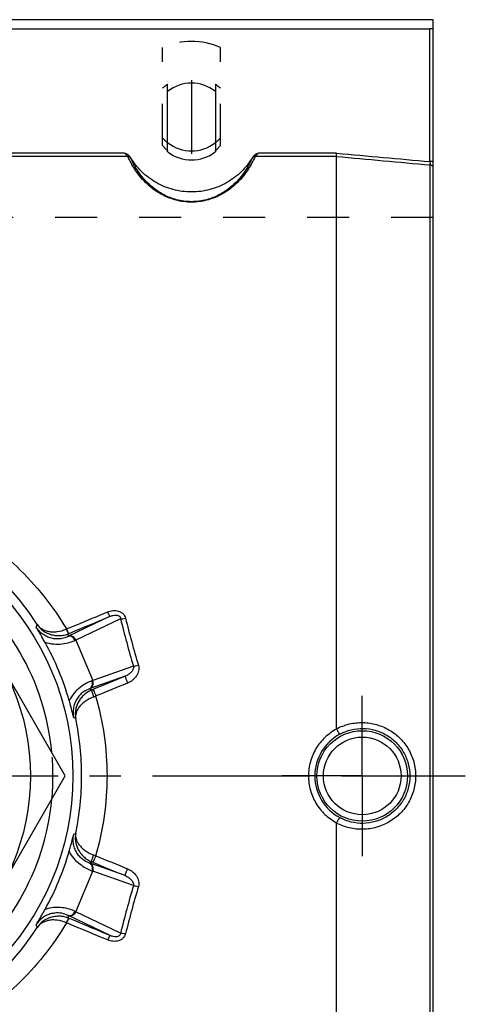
# Model space of a CAD drawing. Header units: millimetres. Extents: x 397 to 603, y 378 to 622.
# Tile 10 of 10: x 533 to 603, y 465 to 618. Entities that reach past the tile are written whole.
import ezdxf

# ---------------------------------------------------------------- set-up
doc = ezdxf.new("R2010")
doc.units = ezdxf.units.MM
doc.header["$LTSCALE"] = 65.185185
doc.linetypes.add('CENTER', pattern=[0.6, 0.375, -0.075, 0.075, -0.075])
doc.linetypes.add('HIDDEN', pattern=[0.2, 0.1, -0.1])
for name, color, linetype in [('ACHSEN_S', 7, 'CONTINUOUS'), ('FASEN', 7, 'CONTINUOUS'), ('FLAECHEN', 7, 'CONTINUOUS'), ('KOERPER', 7, 'CONTINUOUS'), ('KONST.EL_MIT_GEO', 7, 'CONTINUOUS')]:
    doc.layers.add(name, color=color, linetype=linetype)

msp = doc.modelspace()

# ---------------------------------------------------------------- linework, layer by layer
at = {"layer": 'ACHSEN_S', "color": 2, "linetype": 'CENTER'}
msp.add_line((397.5, 500), (602.5, 500), dxfattribs=at)
at = {"layer": 'FASEN', "color": 7, "linetype": 'Continuous'}
msp.add_circle((500, 500), 41.6, dxfattribs=at)
for start, end in [(5.3845, 54.6157), (305.3843, 354.6155)]:
    msp.add_arc((500, 500), 38.5, start, end, dxfattribs=at)
at = {"layer": 'FASEN', "color": 8, "linetype": 'HIDDEN'}
msp.add_arc((500, 500), 38.5, 354.6155, 5.3845, dxfattribs=at)
at = {"layer": 'FLAECHEN', "color": 7, "linetype": 'Continuous'}
msp.add_line((597.5, 617.5), (402.5, 617.5), dxfattribs=at)
at = {"layer": 'FLAECHEN', "color": 2, "linetype": 'CENTER'}
msp.add_line((560, 608.09), (560, 596.67), dxfattribs=at)
at = {"layer": 'FLAECHEN', "color": 8, "linetype": 'HIDDEN'}
msp.add_line((597.5, 586.74), (402.5, 586.74), dxfattribs=at)
at = {"layer": 'KOERPER', "color": 8, "linetype": 'HIDDEN'}
for p, q in [((555.5, 597.93), (555.5, 613.18)), ((564.5, 597.93), (564.5, 613.18)), ((556.3, 606.37), (556.3, 607.47)), ((563.7, 607.47), (563.7, 606.37))]:
    msp.add_line(p, q, dxfattribs=at)
at = {"layer": 'KOERPER', "color": 7, "linetype": 'Continuous'}
for p, q in [((556.3, 596.98), (556.3, 606.37)), ((563.7, 606.37), (563.7, 596.98))]:
    msp.add_line(p, q, dxfattribs=at)
at = {"layer": 'KOERPER', "color": 2, "linetype": 'CENTER'}
for q in [(586.5, 512.45), (574.05, 500), (598.95, 500), (586.5, 487.55)]:
    msp.add_line((586.5, 500), q, dxfattribs=at)
at = {"layer": 'KOERPER', "color": 8, "linetype": 'HIDDEN'}
for centre, radius, start, end in [((559.99, 601.84), 6.73, 123.2328, 131.8247), ((560.01, 601.84), 6.73, 48.1753, 56.7672), ((559.99, 601.91), 6, 221.5691, 232.061), ((560.01, 601.91), 6, 307.939, 318.4309)]:
    msp.add_arc(centre, radius, start, end, dxfattribs=at)
at = {"layer": 'KOERPER', "color": 7, "linetype": 'Continuous'}
for centre, start, end in [((560, 601.62), 52.1067, 127.8933), ((560, 601.73), 232.1067, 307.8933)]:
    msp.add_arc(centre, 6.02, start, end, dxfattribs=at)
at = {"layer": 'KONST.EL_MIT_GEO', "color": 7, "linetype": 'Continuous'}
for p, q in [((597.5, 382.5), (597.5, 617.5)), ((403, 616.09), (597, 616.09)), ((597, 595.45), (597, 616.09)), ((549.61, 596.76), (450.39, 596.76)), ((582.52, 596.76), (570.39, 596.76)), ((550.13, 596.25), (449.87, 596.25)), ((582.5, 596.25), (569.87, 596.25)), ((582.5, 507.32), (582.5, 596.25)), ((597.04, 405.07), (597.04, 594.93)), ((540.41, 500), (520.21, 535)), ((547.38, 524.8), (540.9, 521.7)), ((548.99, 524.42), (542.06, 521.1)), ((540.56, 522.82), (540.61, 522.84)), ((540.96, 522.12), (540.99, 522.13)), ((542.06, 521.1), (544.66, 514.82)), ((550.98, 517.05), (544.66, 514.82)), ((549.7, 515.49), (544.27, 513.57)), ((520.21, 465), (540.41, 500)), ((582.5, 403.75), (582.5, 492.68)), ((542.06, 478.9), (544.66, 485.18)), ((549.7, 484.51), (544.27, 486.43)), ((550.98, 482.95), (544.66, 485.18)), ((548.99, 475.58), (542.06, 478.9)), ((547.38, 475.2), (540.9, 478.3)), ((540.99, 477.87), (540.96, 477.88)), ((540.61, 477.16), (540.56, 477.18))]:
    msp.add_line(p, q, dxfattribs=at)
for centre, radius in [((500, 500), 35), ((586.5, 500), 7.03), ((586.5, 500), 6.03)]:
    msp.add_circle(centre, radius, dxfattribs=at)
at = {"layer": 'KONST.EL_MIT_GEO', "color": 8, "linetype": 'HIDDEN'}
for centre, radius, start, end in [((560, 602.98), 11.15, 66.1923, 113.8077), ((559.99, 603.12), 6, 221.5689, 232.0567), ((560.01, 603.12), 6, 307.9433, 318.4311)]:
    msp.add_arc(centre, radius, start, end, dxfattribs=at)
at = {"layer": 'KONST.EL_MIT_GEO', "color": 7, "linetype": 'Continuous'}
for centre, radius, start, end in [((560, 603.14), 6.02, 232.1022, 307.8978), ((499.7, 500.23), 43.17, 32.6583, 56.4042), ((417.88, 565.75), 125.48, 340.1294, 340.3348), ((699.56, 561.16), 154.99, 193.7119, 196.5345), ((697.69, 560.94), 152.35, 193.8388, 196.6849), ((400.62, 565.41), 146.86, 342.6692, 342.8559), ((530.21, 544.04), 24.76, 295.3599, 295.5766), ((500.14, 500.06), 42.5, 15.8806, 29.1194), ((526.97, 553.36), 35.62, 294.8838, 295.0646), ((556.8, 481.34), 35.62, 109.9354, 110.1162), ((552.5, 490.21), 24.77, 109.4235, 109.6401), ((476.05, 383.6), 146.72, 62.1781, 62.3325), ((511.99, 592.97), 86.01, 292.2314, 292.4086), ((521.52, 575.15), 67.04, 290.3426, 290.6448), ((502.65, 499.99), 44.29, 0.0075, 16.2904), ((488.52, 395.62), 125.29, 64.7202, 64.8724), ((499.29, 500), 43.65, 359.9994, 11.7698), ((586.51, 500), 7.36, 118.3508, 180.0193), ((499.29, 500), 43.65, 348.2302, 0.0006), ((502.65, 500.01), 44.29, 343.7096, 359.9925), ((586.51, 500), 7.36, 179.9807, 241.6492), ((488.52, 604.38), 125.29, 295.1281, 295.2804), ((500.14, 499.94), 42.5, 330.8806, 344.1194), ((476.05, 616.39), 146.71, 297.669, 297.8234), ((511.99, 407.03), 86.01, 67.5914, 67.7686), ((521.52, 424.85), 67.04, 69.3552, 69.6574), ((552.5, 509.78), 24.76, 250.3599, 250.5766), ((556.8, 518.66), 35.62, 249.8838, 250.0646), ((701.67, 438.27), 157.17, 163.4851, 166.2685), ((699.77, 438.49), 154.5, 163.3349, 166.1413), ((526.97, 446.64), 35.62, 64.9354, 65.1162), ((400.62, 434.59), 146.86, 17.1454, 17.3321), ((530.21, 455.95), 24.77, 64.4235, 64.6401), ((499.7, 499.77), 43.17, 303.5958, 327.3417), ((417.88, 434.25), 125.48, 19.6657, 19.8711)]:
    msp.add_arc(centre, radius, start, end, dxfattribs=at)
for points, knots in [([(597.5, 616.14), (597.5, 616.13), (597.48, 616.12), (597.46, 616.11), (597.41, 616.11), (597.35, 616.1), (597.27, 616.09), (597.16, 616.09), (597.06, 616.09), (597, 616.09)], [0, 0, 0, 0, 0.027129, 0.086233, 0.178907, 0.30238, 0.452216, 0.622828, 1, 1, 1, 1]), ([(550.13, 596.25), (550.1, 596.28), (550.02, 596.36), (549.9, 596.48), (549.76, 596.62), (549.66, 596.71), (549.61, 596.76)], [0, 0, 0, 0, 0.189378, 0.439718, 0.715566, 1, 1, 1, 1]), ([(550.5, 596.15), (550.46, 596.23), (550.34, 596.37), (550.11, 596.52), (549.86, 596.65), (549.7, 596.72), (549.61, 596.76)], [0, 0, 0, 0, 0.249091, 0.499095, 0.749495, 1, 1, 1, 1]), ([(570.39, 596.76), (570.3, 596.72), (570.14, 596.65), (569.89, 596.52), (569.66, 596.37), (569.54, 596.23), (569.5, 596.15)], [0, 0, 0, 0, 0.250505, 0.500903, 0.750906, 1, 1, 1, 1]), ([(570.39, 596.76), (570.34, 596.71), (570.24, 596.62), (570.1, 596.48), (569.98, 596.36), (569.9, 596.28), (569.87, 596.25)], [0, 0, 0, 0, 0.284434, 0.560282, 0.810622, 1, 1, 1, 1]), ([(582.5, 596.25), (582.5, 596.26), (582.5, 596.29), (582.5, 596.36), (582.51, 596.46), (582.51, 596.61), (582.52, 596.71), (582.52, 596.76)], [0, 0, 0, 0, 0.070559, 0.162464, 0.400375, 0.689384, 1, 1, 1, 1]), ([(550.13, 596.25), (550.21, 596.25), (550.38, 596.22), (550.51, 596.11), (550.56, 596.04)], [0, 0, 0, 0, 0.511358, 1, 1, 1, 1]), ([(569.87, 596.25), (569.57, 595.57), (568.8, 594.13), (567.43, 592.42), (565.9, 591.09), (564.33, 590.11), (562.33, 589.35), (560, 589.05), (557.67, 589.35), (555.67, 590.11), (554.1, 591.09), (552.57, 592.42), (551.2, 594.13), (550.43, 595.57), (550.13, 596.25)], [0, 0, 0, 0, 0.08653, 0.190627, 0.252224, 0.32296, 0.405718, 0.5, 0.594282, 0.677039, 0.747776, 0.809373, 0.91347, 1, 1, 1, 1]), ([(550.56, 596.04), (550.55, 596.05), (550.54, 596.09), (550.52, 596.12), (550.5, 596.15)], [0, 0, 0, 0, 0.209626, 1, 1, 1, 1]), ([(569.5, 596.15), (569.02, 595.33), (567.83, 593.81), (565.53, 592.07), (562.86, 590.98), (560, 590.61), (557.14, 590.98), (554.47, 592.07), (552.17, 593.81), (550.98, 595.33), (550.5, 596.15)], [0, 0, 0, 0, 0.124785, 0.249734, 0.374826, 0.5, 0.625174, 0.750266, 0.875215, 1, 1, 1, 1]), ([(569.44, 596.04), (569.16, 595.4), (568.43, 594.02), (567.14, 592.4), (565.69, 591.12), (564.19, 590.17), (562.27, 589.42), (560, 589.12), (557.73, 589.42), (555.81, 590.17), (554.31, 591.12), (552.86, 592.4), (551.57, 594.02), (550.84, 595.4), (550.56, 596.04)], [0, 0, 0, 0, 0.085814, 0.18903, 0.250213, 0.320747, 0.403985, 0.5, 0.596015, 0.679252, 0.749787, 0.810969, 0.914186, 1, 1, 1, 1]), ([(569.87, 596.25), (569.79, 596.25), (569.62, 596.22), (569.49, 596.11), (569.44, 596.04)], [0, 0, 0, 0, 0.511358, 1, 1, 1, 1]), ([(569.5, 596.15), (569.49, 596.14), (569.47, 596.1), (569.46, 596.07), (569.44, 596.04)], [0, 0, 0, 0, 0.28898, 1, 1, 1, 1]), ([(597.5, 595.5), (597.5, 595.49), (597.48, 595.48), (597.46, 595.48), (597.41, 595.47), (597.35, 595.46), (597.27, 595.46), (597.16, 595.45), (597.06, 595.45), (597, 595.45)], [0, 0, 0, 0, 0.027129, 0.086234, 0.178907, 0.302379, 0.452216, 0.62283, 1, 1, 1, 1]), ([(597, 595.45), (597.01, 595.34), (597.02, 595.17), (597.04, 595), (597.04, 594.93)], [0, 0, 0, 0, 0.597336, 1, 1, 1, 1]), ([(597.5, 594.47), (597.5, 594.53), (597.48, 594.64), (597.38, 594.79), (597.22, 594.89), (597.1, 594.92), (597.04, 594.93)], [0, 0, 0, 0, 0.241302, 0.487579, 0.741012, 1, 1, 1, 1]), ([(522.97, 539.73), (524.78, 538.74), (528.27, 536.54), (533.01, 532.57), (537.2, 528), (539.55, 524.61), (540.61, 522.84)], [0, 0, 0, 0, 0.25032, 0.49988, 0.749508, 1, 1, 1, 1]), ([(540.61, 522.84), (541.14, 523.06), (543.27, 523.94), (545.4, 524.82), (546.99, 525.48)], [0, 0, 0, 0, 0.250089, 1, 1, 1, 1]), ([(540.99, 522.13), (541.52, 522.36), (543.65, 523.25), (545.78, 524.13), (547.38, 524.8)], [0, 0, 0, 0, 0.250091, 1, 1, 1, 1]), ([(546.99, 525.48), (547.25, 525.59), (547.67, 525.7), (548.23, 525.71), (548.65, 525.64), (549.04, 525.48), (549.38, 525.23), (549.63, 524.9), (549.73, 524.64), (549.76, 524.5)], [0, 0, 0, 0, 0.251313, 0.377514, 0.503539, 0.62901, 0.753565, 0.877126, 1, 1, 1, 1]), ([(547.38, 524.8), (547.37, 524.8), (547.35, 524.82), (547.32, 524.85), (547.28, 524.91), (547.23, 525), (547.18, 525.1), (547.09, 525.26), (547.03, 525.39), (546.99, 525.48)], [0, 0, 0, 0, 0.031457, 0.092175, 0.183314, 0.303145, 0.448764, 0.616446, 1, 1, 1, 1]), ([(547.38, 524.8), (547.52, 524.86), (547.82, 524.97), (548.22, 525.01), (548.55, 524.96), (548.78, 524.85), (548.94, 524.66), (548.98, 524.5), (548.99, 524.42)], [0, 0, 0, 0, 0.241662, 0.490988, 0.620114, 0.750985, 0.878699, 1, 1, 1, 1]), ([(536.05, 523.53), (536.14, 523.39), (536.37, 523.13), (536.8, 522.82), (537.3, 522.58), (537.87, 522.42), (538.5, 522.36), (539.42, 522.42), (540.12, 522.62), (540.56, 522.82)], [0, 0, 0, 0, 0.102305, 0.208029, 0.319544, 0.438718, 0.566741, 0.703902, 1, 1, 1, 1]), ([(536.05, 523.53), (536.29, 523.17), (536.9, 522.53), (537.9, 522.02), (538.8, 521.82), (539.52, 521.78), (540.25, 521.87), (540.73, 522.02), (540.96, 522.12)], [0, 0, 0, 0, 0.232256, 0.473423, 0.59963, 0.729766, 0.863546, 1, 1, 1, 1]), ([(548.99, 524.42), (549.04, 524.41), (549.15, 524.41), (549.41, 524.43), (549.62, 524.47), (549.76, 524.5)], [0, 0, 0, 0, 0.198058, 0.438574, 1, 1, 1, 1]), ([(540.81, 521.66), (540.52, 521.52), (539.98, 521.34), (539.18, 521.26), (538.45, 521.33), (537.69, 521.55), (536.99, 521.94), (536.37, 522.46), (536.04, 522.88), (535.9, 523.1)], [0, 0, 0, 0, 0.178709, 0.296814, 0.429866, 0.570848, 0.713956, 0.857011, 1, 1, 1, 1]), ([(537.27, 520.74), (537.15, 520.95), (536.7, 521.75), (536.25, 522.53), (535.9, 523.1)], [0, 0, 0, 0, 0.267342, 1, 1, 1, 1]), ([(540.96, 522.12), (540.95, 522.12), (540.93, 522.14), (540.9, 522.17), (540.85, 522.24), (540.81, 522.32), (540.75, 522.42), (540.67, 522.59), (540.6, 522.72), (540.56, 522.82)], [0, 0, 0, 0, 0.031595, 0.092553, 0.184028, 0.304207, 0.450073, 0.617764, 1, 1, 1, 1]), ([(540.99, 522.13), (540.99, 522.13), (540.98, 522.14), (540.96, 522.15), (540.93, 522.19), (540.89, 522.25), (540.85, 522.34), (540.79, 522.44), (540.71, 522.61), (540.65, 522.74), (540.61, 522.84)], [0, 0, 0, 0, 0.011895, 0.030533, 0.09092, 0.182238, 0.302518, 0.448663, 0.616757, 1, 1, 1, 1]), ([(541.95, 521.05), (541.9, 521.17), (541.77, 521.39), (541.48, 521.62), (541.14, 521.73), (540.91, 521.7), (540.81, 521.66)], [0, 0, 0, 0, 0.271248, 0.531431, 0.773389, 1, 1, 1, 1]), ([(542.06, 521.1), (542.01, 521.22), (541.87, 521.43), (541.57, 521.67), (541.23, 521.77), (541, 521.74), (540.9, 521.7)], [0, 0, 0, 0, 0.268868, 0.527922, 0.770771, 1, 1, 1, 1]), ([(541.95, 521.05), (541.67, 520.92), (541.02, 520.67), (539.9, 520.43), (538.6, 520.41), (537.71, 520.59), (537.27, 520.74)], [0, 0, 0, 0, 0.194858, 0.436264, 0.710323, 1, 1, 1, 1]), ([(551.75, 517.2), (551.8, 517.06), (551.84, 516.77), (551.8, 516.33), (551.66, 515.91), (551.38, 515.39), (550.87, 514.84), (550.35, 514.54), (550.08, 514.43)], [0, 0, 0, 0, 0.124352, 0.248837, 0.373587, 0.498644, 0.748842, 1, 1, 1, 1]), ([(550.98, 517.05), (551.03, 517.05), (551.14, 517.06), (551.4, 517.11), (551.61, 517.16), (551.75, 517.2)], [0, 0, 0, 0, 0.194466, 0.434577, 1, 1, 1, 1]), ([(550.98, 517.05), (551, 516.96), (550.99, 516.77), (550.91, 516.51), (550.77, 516.28), (550.54, 516.01), (550.19, 515.72), (549.86, 515.56), (549.7, 515.49)], [0, 0, 0, 0, 0.127944, 0.25311, 0.377221, 0.501128, 0.749376, 1, 1, 1, 1]), ([(544.55, 514.78), (544.26, 514.67), (543.62, 514.39), (542.66, 513.76), (541.72, 512.87), (541.22, 512.1), (541.02, 511.69)], [0, 0, 0, 0, 0.194858, 0.436264, 0.710323, 1, 1, 1, 1]), ([(544.18, 513.54), (544.28, 513.59), (544.46, 513.73), (544.62, 514.04), (544.66, 514.41), (544.6, 514.66), (544.55, 514.78)], [0, 0, 0, 0, 0.226611, 0.468569, 0.728752, 1, 1, 1, 1]), ([(544.27, 513.57), (544.37, 513.62), (544.55, 513.76), (544.72, 514.08), (544.76, 514.45), (544.71, 514.7), (544.66, 514.82)], [0, 0, 0, 0, 0.229229, 0.472078, 0.731132, 1, 1, 1, 1]), ([(549.7, 515.49), (549.7, 515.49), (549.7, 515.48), (549.7, 515.46), (549.71, 515.43), (549.72, 515.39), (549.73, 515.34), (549.76, 515.26), (549.8, 515.14), (549.86, 514.98), (549.93, 514.8), (550, 514.62), (550.05, 514.49), (550.08, 514.43)], [0, 0, 0, 0, 0.009355, 0.027451, 0.054579, 0.090568, 0.135081, 0.187661, 0.314723, 0.46635, 0.636044, 0.816511, 1, 1, 1, 1]), ([(544.18, 513.54), (543.86, 513.43), (543.36, 513.18), (542.74, 512.67), (542.27, 512.1), (541.89, 511.41), (541.67, 510.64), (541.6, 509.84), (541.66, 509.31), (541.72, 509.05)], [0, 0, 0, 0, 0.17871, 0.296815, 0.429868, 0.570851, 0.713958, 0.857012, 1, 1, 1, 1]), ([(544.53, 513.36), (544.28, 513.26), (543.82, 513.01), (543.22, 512.54), (542.73, 511.98), (542.26, 511.21), (541.93, 510.17), (541.95, 509.31), (542.02, 508.9)], [0, 0, 0, 0, 0.144459, 0.28355, 0.415922, 0.541714, 0.776887, 1, 1, 1, 1]), ([(544.53, 513.36), (544.52, 513.36), (544.52, 513.34), (544.51, 513.31), (544.52, 513.24), (544.53, 513.13), (544.57, 513), (544.62, 512.84), (544.7, 512.6), (544.77, 512.42), (544.82, 512.29)], [0, 0, 0, 0, 0.014433, 0.035281, 0.100484, 0.19736, 0.322878, 0.472248, 0.639503, 1, 1, 1, 1]), ([(544.77, 513.46), (544.77, 513.46), (544.77, 513.45), (544.78, 513.43), (544.78, 513.4), (544.79, 513.36), (544.81, 513.31), (544.84, 513.23), (544.88, 513.12), (544.94, 512.96), (545, 512.79), (545.08, 512.61), (545.13, 512.48), (545.16, 512.42)], [0, 0, 0, 0, 0.009023, 0.026909, 0.053845, 0.089641, 0.133955, 0.186339, 0.313059, 0.464507, 0.634324, 0.81536, 1, 1, 1, 1]), ([(541.72, 509.05), (541.67, 509.26), (541.45, 510.14), (541.21, 511.02), (541.02, 511.69)], [0, 0, 0, 0, 0.235863, 1, 1, 1, 1]), ([(544.82, 512.29), (544.35, 512.12), (543.69, 511.77), (542.97, 511.18), (542.56, 510.72), (542.27, 510.26), (542.07, 509.8), (541.99, 509.35), (542, 509.05), (542.02, 508.9)], [0, 0, 0, 0, 0.322353, 0.464612, 0.592617, 0.707625, 0.811858, 0.908187, 1, 1, 1, 1]), ([(582.5, 507.32), (583.13, 507.65), (584.48, 508.16), (586.62, 508.38), (588.76, 508.06), (590.75, 507.21), (592.47, 505.88), (593.78, 504.16), (594.61, 502.15), (594.8, 500.72), (594.8, 500)], [0, 0, 0, 0, 0.12452, 0.249197, 0.374088, 0.499158, 0.624333, 0.74955, 0.874775, 1, 1, 1, 1]), ([(582.51, 507.28), (581.86, 506.92), (580.64, 506.04), (579.24, 504.29), (578.35, 502.23), (578.15, 500.74), (578.15, 500)], [0, 0, 0, 0, 0.249958, 0.499898, 0.749909, 1, 1, 1, 1]), ([(582.51, 507.28), (582.54, 507.22), (582.6, 507.12), (582.68, 506.97), (582.76, 506.83), (582.84, 506.72), (582.9, 506.62), (582.94, 506.56), (582.98, 506.52), (582.99, 506.5), (583, 506.49), (583.01, 506.48), (583.02, 506.48)], [0, 0, 0, 0, 0.192574, 0.376447, 0.545429, 0.693848, 0.816766, 0.910178, 0.944897, 0.971324, 0.989475, 1, 1, 1, 1]), ([(583.02, 506.48), (583.57, 506.78), (584.76, 507.24), (586.66, 507.46), (588.56, 507.17), (590.32, 506.41), (591.84, 505.23), (593, 503.69), (593.72, 501.91), (593.89, 500.63), (593.89, 500)], [0, 0, 0, 0, 0.124372, 0.248943, 0.373792, 0.498879, 0.624107, 0.749394, 0.874696, 1, 1, 1, 1]), ([(578.15, 500), (578.15, 499.26), (578.35, 497.77), (579.24, 495.71), (580.64, 493.96), (581.86, 493.08), (582.51, 492.72)], [0, 0, 0, 0, 0.250093, 0.500107, 0.75005, 1, 1, 1, 1]), ([(594.8, 500), (594.8, 499.28), (594.61, 497.85), (593.78, 495.84), (592.47, 494.12), (590.75, 492.79), (588.76, 491.94), (586.62, 491.62), (584.48, 491.84), (583.13, 492.35), (582.5, 492.68)], [0, 0, 0, 0, 0.125225, 0.25045, 0.375667, 0.500842, 0.625912, 0.750803, 0.87548, 1, 1, 1, 1]), ([(593.89, 500), (593.89, 499.37), (593.72, 498.09), (593, 496.31), (591.84, 494.77), (590.32, 493.59), (588.56, 492.83), (586.66, 492.54), (584.76, 492.76), (583.57, 493.22), (583.02, 493.52)], [0, 0, 0, 0, 0.125304, 0.250606, 0.375893, 0.501121, 0.626208, 0.751057, 0.875628, 1, 1, 1, 1]), ([(583.02, 493.52), (583.01, 493.52), (583, 493.51), (582.99, 493.5), (582.98, 493.48), (582.94, 493.44), (582.9, 493.38), (582.84, 493.28), (582.76, 493.17), (582.68, 493.03), (582.6, 492.88), (582.54, 492.78), (582.51, 492.72)], [0, 0, 0, 0, 0.010525, 0.028676, 0.055103, 0.089822, 0.183234, 0.306152, 0.454571, 0.623553, 0.807426, 1, 1, 1, 1]), ([(542.02, 491.1), (541.95, 490.69), (541.93, 489.83), (542.26, 488.79), (542.73, 488.02), (543.22, 487.46), (543.82, 486.99), (544.28, 486.74), (544.53, 486.64)], [0, 0, 0, 0, 0.223113, 0.458286, 0.584078, 0.71645, 0.855541, 1, 1, 1, 1]), ([(542.02, 491.1), (542, 490.95), (541.99, 490.65), (542.07, 490.2), (542.27, 489.74), (542.56, 489.28), (542.97, 488.82), (543.69, 488.23), (544.35, 487.88), (544.82, 487.71)], [0, 0, 0, 0, 0.091813, 0.188142, 0.292375, 0.407383, 0.535388, 0.677647, 1, 1, 1, 1]), ([(541.02, 488.31), (541.09, 488.55), (541.33, 489.42), (541.56, 490.3), (541.72, 490.95)], [0, 0, 0, 0, 0.267342, 1, 1, 1, 1]), ([(544.18, 486.46), (543.86, 486.57), (543.36, 486.82), (542.74, 487.33), (542.27, 487.9), (541.89, 488.59), (541.67, 489.36), (541.6, 490.16), (541.66, 490.69), (541.72, 490.95)], [0, 0, 0, 0, 0.178709, 0.296814, 0.429866, 0.570848, 0.713956, 0.857011, 1, 1, 1, 1]), ([(544.55, 485.22), (544.26, 485.33), (543.62, 485.61), (542.66, 486.24), (541.72, 487.13), (541.22, 487.9), (541.02, 488.31)], [0, 0, 0, 0, 0.194858, 0.436264, 0.710323, 1, 1, 1, 1]), ([(544.53, 486.64), (544.52, 486.64), (544.52, 486.66), (544.51, 486.69), (544.52, 486.76), (544.53, 486.87), (544.57, 487), (544.62, 487.16), (544.7, 487.4), (544.77, 487.58), (544.82, 487.71)], [0, 0, 0, 0, 0.014433, 0.035281, 0.100484, 0.19736, 0.322877, 0.472248, 0.639503, 1, 1, 1, 1]), ([(544.77, 486.54), (544.77, 486.54), (544.77, 486.55), (544.78, 486.57), (544.78, 486.6), (544.79, 486.64), (544.81, 486.69), (544.84, 486.77), (544.88, 486.88), (544.94, 487.04), (545, 487.21), (545.08, 487.39), (545.13, 487.52), (545.16, 487.58)], [0, 0, 0, 0, 0.009023, 0.026909, 0.053845, 0.089641, 0.133955, 0.186339, 0.313059, 0.464507, 0.634324, 0.81536, 1, 1, 1, 1]), ([(544.55, 485.22), (544.6, 485.34), (544.66, 485.59), (544.62, 485.96), (544.46, 486.27), (544.28, 486.41), (544.18, 486.46)], [0, 0, 0, 0, 0.271248, 0.531431, 0.773389, 1, 1, 1, 1]), ([(544.66, 485.18), (544.71, 485.3), (544.76, 485.55), (544.72, 485.92), (544.55, 486.24), (544.37, 486.38), (544.27, 486.43)], [0, 0, 0, 0, 0.268868, 0.527922, 0.770771, 1, 1, 1, 1]), ([(549.7, 484.51), (549.7, 484.51), (549.7, 484.52), (549.7, 484.54), (549.71, 484.57), (549.72, 484.61), (549.73, 484.66), (549.76, 484.74), (549.8, 484.86), (549.86, 485.02), (549.93, 485.2), (550, 485.38), (550.05, 485.51), (550.08, 485.57)], [0, 0, 0, 0, 0.009355, 0.027451, 0.054579, 0.090568, 0.135081, 0.187661, 0.314723, 0.46635, 0.636043, 0.816511, 1, 1, 1, 1]), ([(550.08, 485.57), (550.35, 485.46), (550.87, 485.16), (551.38, 484.61), (551.66, 484.09), (551.8, 483.67), (551.84, 483.23), (551.8, 482.94), (551.75, 482.8)], [0, 0, 0, 0, 0.251158, 0.501356, 0.626413, 0.751163, 0.875648, 1, 1, 1, 1]), ([(549.7, 484.51), (549.86, 484.44), (550.19, 484.28), (550.54, 483.99), (550.77, 483.72), (550.91, 483.49), (550.99, 483.23), (551, 483.04), (550.98, 482.95)], [0, 0, 0, 0, 0.250624, 0.498872, 0.622779, 0.74689, 0.872056, 1, 1, 1, 1]), ([(550.98, 482.95), (551.03, 482.95), (551.14, 482.94), (551.4, 482.89), (551.61, 482.84), (551.75, 482.8)], [0, 0, 0, 0, 0.194466, 0.434577, 1, 1, 1, 1]), ([(535.9, 476.9), (536.01, 477.08), (536.48, 477.86), (536.93, 478.65), (537.27, 479.26)], [0, 0, 0, 0, 0.235863, 1, 1, 1, 1]), ([(541.95, 478.95), (541.67, 479.08), (541.02, 479.33), (539.9, 479.57), (538.6, 479.59), (537.71, 479.41), (537.27, 479.26)], [0, 0, 0, 0, 0.194858, 0.436264, 0.710323, 1, 1, 1, 1]), ([(540.81, 478.34), (540.91, 478.3), (541.14, 478.27), (541.48, 478.38), (541.77, 478.61), (541.9, 478.83), (541.95, 478.95)], [0, 0, 0, 0, 0.226611, 0.468569, 0.728752, 1, 1, 1, 1]), ([(540.9, 478.3), (541, 478.26), (541.23, 478.23), (541.57, 478.33), (541.87, 478.57), (542.01, 478.78), (542.06, 478.9)], [0, 0, 0, 0, 0.229229, 0.472078, 0.731132, 1, 1, 1, 1]), ([(540.81, 478.34), (540.52, 478.48), (539.98, 478.66), (539.18, 478.74), (538.45, 478.67), (537.69, 478.45), (536.99, 478.06), (536.37, 477.54), (536.04, 477.12), (535.9, 476.9)], [0, 0, 0, 0, 0.17871, 0.296815, 0.429868, 0.570851, 0.713958, 0.857012, 1, 1, 1, 1]), ([(540.96, 477.88), (540.73, 477.98), (540.25, 478.13), (539.52, 478.22), (538.8, 478.18), (537.9, 477.98), (536.9, 477.47), (536.29, 476.83), (536.05, 476.47)], [0, 0, 0, 0, 0.136454, 0.270234, 0.40037, 0.526577, 0.767744, 1, 1, 1, 1]), ([(540.56, 477.18), (540.12, 477.38), (539.42, 477.58), (538.5, 477.64), (537.87, 477.58), (537.3, 477.42), (536.8, 477.18), (536.37, 476.87), (536.14, 476.61), (536.05, 476.47)], [0, 0, 0, 0, 0.296098, 0.433259, 0.561282, 0.680456, 0.791971, 0.897695, 1, 1, 1, 1]), ([(540.96, 477.88), (540.95, 477.88), (540.93, 477.86), (540.9, 477.83), (540.85, 477.76), (540.81, 477.68), (540.75, 477.58), (540.67, 477.41), (540.6, 477.28), (540.56, 477.18)], [0, 0, 0, 0, 0.031595, 0.092553, 0.184028, 0.304207, 0.450073, 0.617764, 1, 1, 1, 1]), ([(540.99, 477.87), (540.99, 477.87), (540.98, 477.86), (540.96, 477.85), (540.93, 477.81), (540.89, 477.75), (540.85, 477.66), (540.79, 477.56), (540.71, 477.39), (540.65, 477.26), (540.61, 477.16)], [0, 0, 0, 0, 0.011894, 0.030533, 0.090919, 0.182238, 0.302518, 0.448663, 0.616757, 1, 1, 1, 1]), ([(547.38, 475.2), (546.84, 475.42), (544.72, 476.31), (542.59, 477.2), (540.99, 477.87)], [0, 0, 0, 0, 0.249907, 1, 1, 1, 1]), ([(540.61, 477.16), (539.55, 475.39), (537.2, 472), (533.01, 467.43), (528.27, 463.46), (524.78, 461.26), (522.97, 460.27)], [0, 0, 0, 0, 0.250492, 0.50012, 0.74968, 1, 1, 1, 1]), ([(546.99, 474.52), (546.46, 474.74), (544.33, 475.62), (542.2, 476.5), (540.61, 477.16)], [0, 0, 0, 0, 0.249908, 1, 1, 1, 1]), ([(549.76, 475.5), (549.73, 475.36), (549.63, 475.1), (549.38, 474.77), (549.04, 474.52), (548.65, 474.36), (548.23, 474.29), (547.67, 474.3), (547.25, 474.41), (546.99, 474.52)], [0, 0, 0, 0, 0.122874, 0.246435, 0.37099, 0.496461, 0.622486, 0.748687, 1, 1, 1, 1]), ([(547.38, 475.2), (547.37, 475.2), (547.35, 475.18), (547.32, 475.15), (547.28, 475.09), (547.23, 475), (547.18, 474.9), (547.09, 474.74), (547.03, 474.61), (546.99, 474.52)], [0, 0, 0, 0, 0.031457, 0.092175, 0.183315, 0.303146, 0.448764, 0.616446, 1, 1, 1, 1]), ([(548.99, 475.58), (548.98, 475.5), (548.94, 475.34), (548.78, 475.15), (548.55, 475.04), (548.22, 474.99), (547.82, 475.03), (547.52, 475.14), (547.38, 475.2)], [0, 0, 0, 0, 0.121301, 0.249015, 0.379886, 0.509012, 0.758338, 1, 1, 1, 1]), ([(548.99, 475.58), (549.04, 475.59), (549.15, 475.59), (549.41, 475.57), (549.62, 475.53), (549.76, 475.5)], [0, 0, 0, 0, 0.198058, 0.438574, 1, 1, 1, 1])]:
    msp.add_open_spline(points, degree=3, knots=knots, dxfattribs=at)
for points in [[(582.52, 596.76), (587.35, 596.32), (592.17, 595.89), (597, 595.45)], [(582.5, 596.25), (587.35, 595.81), (592.2, 595.37), (597.04, 594.93)], [(549.7, 515.49), (548.06, 514.81), (546.41, 514.14), (544.77, 513.46)], [(550.08, 514.43), (548.44, 513.76), (546.8, 513.09), (545.16, 512.42)], [(582.51, 507.28), (582.5, 507.29), (582.5, 507.3), (582.5, 507.32)], [(582.5, 492.68), (582.5, 492.7), (582.5, 492.71), (582.51, 492.72)], [(544.77, 486.54), (546.41, 485.86), (548.06, 485.19), (549.7, 484.51)], [(545.16, 487.58), (546.8, 486.91), (548.44, 486.24), (550.08, 485.57)]]:
    msp.add_open_spline(points, degree=3, dxfattribs=at)

doc.saveas('drawing.dxf')
